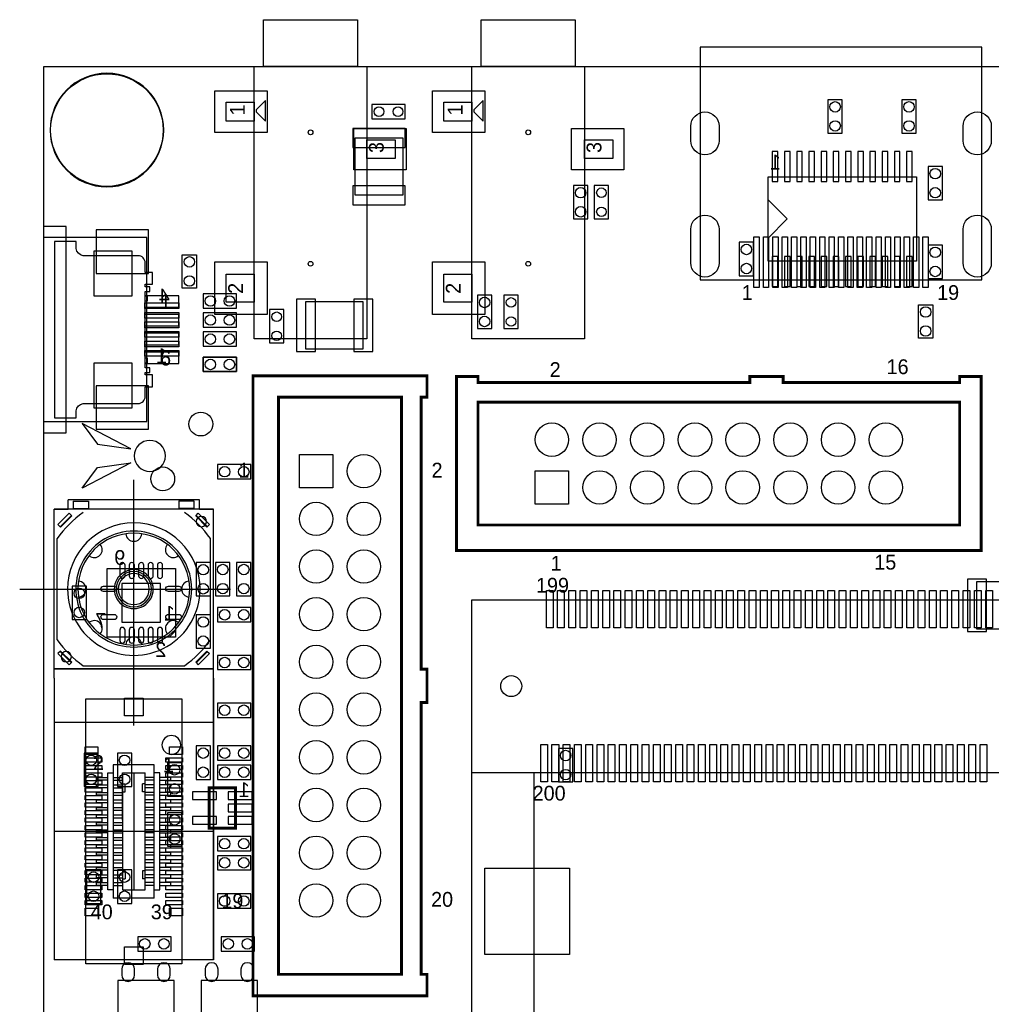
# Model space of a CAD drawing. Extents: x 4600 to 9486, y 280 to 4013.
# Tile 2 of 4: x 4600 to 6638, y 1949 to 4013. Entities that reach past the tile are written whole.
import ezdxf
from ezdxf.enums import TextEntityAlignment as Align

# ---------------------------------------------------------------- set-up
doc = ezdxf.new("R2010")
doc.units = 0
for name, color, linetype in [('BG_OUTLINE', 1, 'CONTINUOUS'), ('PG_ASSEMBLY_BOTTOM', 2, 'CONTINUOUS'), ('PG_ASSEMBLY_TOP', 3, 'CONTINUOUS'), ('PIN_BOTTOM', 5, 'CONTINUOUS'), ('PIN_TOP', 4, 'CONTINUOUS')]:
    doc.layers.add(name, color=color, linetype=linetype)

msp = doc.modelspace()

# ---------------------------------------------------------------- linework, layer by layer
at = {"layer": 'BG_OUTLINE'}
msp.add_lwpolyline([(4650, 488), (9300, 488), (9300, 3914.3), (4650, 3914.3)], close=True, dxfattribs=at)
msp.add_lwpolyline([(6869.73, 3914.3), (5699.73, 3914.3)], dxfattribs=at)
at = {"layer": 'PG_ASSEMBLY_BOTTOM'}
for points in [[(6325, 3775.17), (6325, 3845.17), (6295, 3845.17), (6295, 3775.17)], [(6480, 3775.17), (6480, 3845.17), (6450, 3845.17), (6450, 3775.17)], [(5338.5, 3805.17), (5408.5, 3805.17), (5408.5, 3835.17), (5338.5, 3835.17)], [(5303.5, 3645.17), (5303.5, 3765.17), (5403.5, 3765.17), (5403.5, 3645.17)], [(6505, 3705.17), (6505, 3635.17), (6535, 3635.17), (6535, 3705.17)], [(5761.5, 3665.17), (5761.5, 3595.17), (5791.5, 3595.17), (5791.5, 3665.17)], [(5805, 3665.17), (5805, 3595.17), (5835, 3595.17), (5835, 3665.17)], [(4650, 3146.67), (4697.3, 3146.67), (4697.3, 3579.67), (4650, 3579.67)], [(6109, 3546.17), (6109, 3476.17), (6139, 3476.17), (6139, 3546.17)], [(6505, 3540.17), (6505, 3470.17), (6535, 3470.17), (6535, 3540.17)], [(5055, 3438.17), (4985, 3438.17), (4985, 3408.17), (5055, 3408.17)], [(5590, 3365.17), (5590, 3435.17), (5560, 3435.17), (5560, 3365.17)], [(5615.5, 3435.17), (5615.5, 3365.17), (5645.5, 3365.17), (5645.5, 3435.17)], [(5320, 3322.17), (5200, 3322.17), (5200, 3422.17), (5320, 3422.17)], [(5055, 3398.17), (4985, 3398.17), (4985, 3368.17), (5055, 3368.17)], [(5124, 3405.17), (5124, 3335.17), (5154, 3335.17), (5154, 3405.17)], [(5055, 3358.17), (4985, 3358.17), (4985, 3328.17), (5055, 3328.17)], [(5055, 3305.17), (4985, 3305.17), (4985, 3275.17), (5055, 3275.17)], [(5085, 3080.17), (5015, 3080.17), (5015, 3050.17), (5085, 3050.17)], [(4970, 2874.67), (4970, 2804.67), (5000, 2804.67), (5000, 2874.67)], [(5011, 2875.17), (5011, 2805.17), (5041, 2805.17), (5041, 2875.17)], [(5085, 2805.17), (5085, 2875.17), (5055, 2875.17), (5055, 2805.17)], [(4926.8, 2718.37), (4783.2, 2718.37), (4783.2, 2861.97), (4926.8, 2861.97)], [(6727, 2735.17), (6607, 2735.17), (6607, 2835.17), (6727, 2835.17)], [(4740, 2755.17), (4740, 2825.17), (4710, 2825.17), (4710, 2755.17)], [(5015, 2750.17), (5085, 2750.17), (5085, 2780.17), (5015, 2780.17)], [(5000, 2695.17), (5000, 2765.17), (4970, 2765.17), (4970, 2695.17)], [(4927, 2731.87), (4927, 2718.17), (4913.3, 2718.17)], [(5085, 2680.17), (5015, 2680.17), (5015, 2650.17), (5085, 2650.17)], [(5085, 2580.17), (5015, 2580.17), (5015, 2550.17), (5085, 2550.17)], [(4970, 2490.17), (4970, 2420.17), (5000, 2420.17), (5000, 2490.17)], [(5015, 2460.17), (5085, 2460.17), (5085, 2490.17), (5015, 2490.17)], [(5730, 2485.17), (5730, 2415.17), (5760, 2415.17), (5760, 2485.17)], [(4735, 2475.17), (4735, 2405.17), (4765, 2405.17), (4765, 2475.17)], [(4805, 2475.17), (4805, 2405.17), (4835, 2405.17), (4835, 2475.17)], [(4940, 2385.17), (4940, 2455.17), (4910, 2455.17), (4910, 2385.17)], [(5015, 2420.17), (5085, 2420.17), (5085, 2450.17), (5015, 2450.17)], [(4910, 2350.17), (4910, 2280.17), (4940, 2280.17), (4940, 2350.17)], [(5085, 2300.17), (5015, 2300.17), (5015, 2270.17), (5085, 2270.17)], [(5015, 2230.17), (5085, 2230.17), (5085, 2260.17), (5015, 2260.17)], [(4740, 2230.17), (4740, 2160.17), (4770, 2160.17), (4770, 2230.17)], [(4805, 2230.17), (4805, 2160.17), (4835, 2160.17), (4835, 2230.17)], [(5085, 2180.17), (5015, 2180.17), (5015, 2150.17), (5085, 2150.17)], [(4847.5, 2060.17), (4917.5, 2060.17), (4917.5, 2090.17), (4847.5, 2090.17)], [(5022.5, 2060.17), (5092.5, 2060.17), (5092.5, 2090.17), (5022.5, 2090.17)], [(4924, 1998.67), (4806, 1998.67), (4806, 1931.67), (4924, 1931.67)], [(5099, 1998.67), (4981, 1998.67), (4981, 1931.67), (5099, 1931.67)]]:
    msp.add_lwpolyline(points, close=True, dxfattribs=at)
for points in [[(6169.5, 3683.77), (6480.5, 3683.77)], [(6169.5, 3506.57), (6169.5, 3683.77)], [(6480.5, 3683.77), (6480.5, 3506.57)], [(6209.5, 3595.17), (6169.5, 3635.17)], [(6209.5, 3595.17), (6169.5, 3555.17)], [(4650, 3170.27), (4866.6, 3170.27), (4866.6, 3556.07), (4650, 3556.07)], [(6480.5, 3506.57), (6169.5, 3506.57)]]:
    msp.add_lwpolyline(points, dxfattribs=at)
at = {"layer": 'PG_ASSEMBLY_BOTTOM', "const_width": 6}
msp.add_lwpolyline([(5052.6, 2402.47), (4997.4, 2402.47), (4997.4, 2317.87), (5052.6, 2317.87)], close=True, dxfattribs=at)
at = {"layer": 'PG_ASSEMBLY_TOP'}
for points in [[(5308.4, 3914.57), (5111.6, 3914.57), (5111.6, 4012.97), (5308.4, 4012.97)], [(5764.9, 3914.57), (5568.1, 3914.57), (5568.1, 4012.97), (5764.9, 4012.97)], [(6617.88, 3955.63), (6027.32, 3955.63), (6027.32, 3467.45), (6617.88, 3467.45)], [(5328.1, 3343.67), (5091.9, 3343.67), (5091.9, 3914.57), (5328.1, 3914.57)], [(5784.6, 3343.67), (5548.4, 3343.67), (5548.4, 3914.57), (5784.6, 3914.57)], [(5115.5, 3800.37), (5115.5, 3843.67), (5095.8, 3823.97), (5095.8, 3820.07)], [(5572, 3800.37), (5572, 3843.67), (5552.3, 3823.97), (5552.3, 3820.07)], [(5091.9, 3800.37), (5032.8, 3800.37), (5032.8, 3839.77), (5091.9, 3839.77)], [(5548.4, 3800.37), (5489.3, 3800.37), (5489.3, 3839.77), (5548.4, 3839.77)], [(5387.2, 3721.67), (5328.1, 3721.67), (5328.1, 3761.07), (5387.2, 3761.07)], [(5843.7, 3721.67), (5784.6, 3721.67), (5784.6, 3761.07), (5843.7, 3761.07)], [(4941, 3450.17), (4941, 3520.17), (4971, 3520.17), (4971, 3450.17)], [(5091.9, 3420.47), (5032.8, 3420.47), (5032.8, 3479.57), (5091.9, 3479.57)], [(5548.4, 3420.47), (5489.3, 3420.47), (5489.3, 3479.57), (5548.4, 3479.57)], [(6515, 3415.17), (6515, 3345.17), (6485, 3345.17), (6485, 3415.17)], [(4985, 3305.17), (5055, 3305.17), (5055, 3275.17), (4985, 3275.17)], [(4739, 2588.77), (4939.8, 2588.77), (4939.8, 2033.57), (4739, 2033.57)]]:
    msp.add_lwpolyline(points, close=True, dxfattribs=at)
for points in [[(4902.1, 3781.57, 1), (4663.9, 3781.57, 1)], [(4673.3, 3548.17), (4673.3, 3178.17), (4718.3, 3178.17), (4718.3, 3193.17, -0.333333), (4733.3, 3208.17), (4848.3, 3208.17, 0.414214), (4863.3, 3223.17), (4863.3, 3243.17), (4878.3, 3243.17), (4878.3, 3268.17), (4863.3, 3268.17), (4863.3, 3273.17), (4873.3, 3273.17), (4873.3, 3283.17), (4863.3, 3283.17), (4863.3, 3293.17), (4868.3, 3293.17), (4868.3, 3303.17), (4863.3, 3303.17), (4863.3, 3423.17), (4868.3, 3423.17), (4868.3, 3433.17), (4863.3, 3433.17), (4863.3, 3443.17), (4873.3, 3443.17), (4873.3, 3453.17), (4863.3, 3453.17), (4863.3, 3458.17), (4878.3, 3458.17), (4878.3, 3483.17), (4863.3, 3483.17), (4863.3, 3503.17, 0.414214), (4848.3, 3518.17), (4733.3, 3518.17, -0.333333), (4718.3, 3533.17), (4718.3, 3548.17)], [(4905.7, 3098.3, 1), (4840.43, 3098.3, 1)], [(4978.3, 2819.07, 1), (4700.5, 2819.01, 1)], [(4992, 2960.77, 1), (4970.27, 2960.78, 1)], [(4960.9, 2819.07, 1), (4717.9, 2819.01, 1)], [(4956.6, 2819.07, 1), (4722.2, 2819.01, 1)], [(4956.6, 2819.07, 1), (4722.2, 2819.01, 1)], [(4880.3, 2819.07, 1), (4798.5, 2819.01, 1)], [(4876.3, 2819.07, 1), (4802.5, 2819.01, 1)], [(4871.9, 2819.07, 1), (4806.9, 2819.01, 1)], [(4708.5, 2677.27, 1), (4686.84, 2677.35, 1)], [(4937.9, 2492.27, 1), (4898.38, 2492.27, 1)]]:
    msp.add_lwpolyline(points, format="xyb", close=True, dxfattribs=at)
at = {"layer": 'PG_ASSEMBLY_TOP', "const_width": 6}
for points in [[(5089.3, 3266.37), (5454.3, 3266.37), (5454.3, 3221.37), (5441.8, 3221.37), (5441.8, 2651.37), (5454.3, 2651.37), (5454.3, 2581.37), (5441.8, 2581.37), (5441.8, 2011.37), (5454.3, 2011.37), (5454.3, 1966.37), (5089.3, 1966.37)], [(5516.2, 2899.87), (5516.2, 3264.87), (5561.2, 3264.87), (5561.2, 3252.37), (6131.2, 3252.37), (6131.2, 3264.87), (6201.2, 3264.87), (6201.2, 3252.37), (6571.2, 3252.37), (6571.2, 3264.87), (6616.2, 3264.87), (6616.2, 2899.87)], [(5143, 3221.37), (5400.6, 3221.37), (5400.6, 2011.37), (5143, 2011.37)], [(5561.2, 2953.57), (5561.2, 3211.17), (6571.2, 3211.17), (6571.2, 2953.57)]]:
    msp.add_lwpolyline(points, close=True, dxfattribs=at)
at = {"layer": 'PG_ASSEMBLY_TOP'}
for points in [[(4730.9, 3165.97), (4763, 3122.77)], [(4833.1, 3113.07), (4730.9, 3165.97)], [(4763, 3122.77), (4833.1, 3113.07)], [(4833.1, 3083.57), (4730.9, 3030.57)], [(4763, 3073.87), (4833.1, 3083.57)], [(4730.9, 3030.57), (4763, 3073.87)], [(4839.4, 2532.77), (4839.4, 3048.37)], [(4977.2, 3006.07), (4701.6, 3006.07)], [(4701.6, 2986.37), (4701.6, 3006.07)], [(4977.2, 3006.07), (4701.6, 3006.07)], [(4701.6, 2986.37), (4701.6, 3006.07)], [(4712.5, 3003.77), (4744.2, 3003.77)], [(4712.5, 3003.77), (4712.5, 2987.57)], [(4744.2, 3003.77), (4744.2, 2987.57)], [(4934, 3004.47), (4965.6, 3004.47)], [(4934, 3004.47), (4934, 2988.27)], [(4965.6, 3004.47), (4965.6, 2988.27)], [(4977.2, 2986.37), (4977.2, 3006.07)], [(4977.2, 2986.37), (4977.2, 3006.07)], [(4672.1, 2651.77), (4672.1, 2986.37)], [(4672.1, 2986.37), (4701.6, 2986.37)], [(4672.1, 2632.07), (4672.1, 2986.37)], [(5006.7, 2986.37), (4672.1, 2986.37)], [(4672.1, 2632.07), (4672.1, 2986.37)], [(4704.1, 2977.97), (4680.4, 2954.37)], [(4708.4, 2973.67), (4684.8, 2949.97)], [(4709.6, 2972.47), (4704.1, 2977.97)], [(4744.2, 2987.57), (4712.5, 2987.57)], [(4965.6, 2988.27), (4934, 2988.27)], [(4969.2, 2972.47), (4974.7, 2977.97)], [(4994, 2949.97), (4970.4, 2973.67)], [(4998.4, 2954.37), (4974.7, 2977.97)], [(4977.2, 2986.37), (5006.7, 2986.37)], [(5006.7, 2651.77), (5006.7, 2986.37)], [(5006.7, 2961.27), (5006.7, 2986.37)], [(4686, 2948.87), (4680.4, 2954.37)], [(4709.6, 2972.47), (4686, 2948.87)], [(4992.8, 2948.87), (4969.2, 2972.47)], [(4992.8, 2948.87), (4998.4, 2954.37)], [(5006.7, 2676.77), (5006.7, 2961.27)], [(4678.8, 2712.67), (4678.8, 2925.37)], [(5000, 2712.67), (5000, 2925.37)], [(4600.1, 2819.07), (5042.4, 2819.07)], [(5678.08, 2434.57), (5678.08, 1804.65), (5548.16, 1804.65), (5548.16, 2796.77), (8213.52, 2796.77)], [(4686, 2689.27), (4680.4, 2683.77)], [(4684.8, 2688.07), (4708.4, 2664.37)], [(4686, 2689.27), (4709.6, 2665.57)], [(4969.2, 2665.57), (4992.8, 2689.27)], [(4970.4, 2664.37), (4994, 2688.07)], [(4992.8, 2689.27), (4998.4, 2683.77)], [(4680.4, 2683.77), (4704.1, 2660.07)], [(4709.6, 2665.57), (4704.1, 2660.07)], [(4969.2, 2665.57), (4974.7, 2660.07)], [(4974.7, 2660.07), (4998.4, 2683.77)], [(5006.7, 2632.07), (5006.7, 2676.77)], [(5006.7, 2041.47), (5006.7, 2676.77)], [(4681.1, 2651.77), (4672.1, 2651.77)], [(4672.1, 2651.77), (5006.7, 2651.77)], [(4997.7, 2651.77), (4681.1, 2651.77)], [(4733, 2658.37), (4945.8, 2658.37)], [(5006.7, 2651.77), (4997.7, 2651.77)], [(4672.1, 2632.07), (4672.1, 2041.47)], [(4672.1, 2632.07), (4672.1, 2041.47)], [(5006.7, 2632.07), (5006.7, 2041.47)], [(5006.7, 2539.57), (4672.1, 2539.57)], [(4882.3, 2450.97), (4796.1, 2450.97)], [(4796.1, 2450.97), (4796.1, 2171.37)], [(4882.3, 2171.37), (4882.3, 2450.97)], [(4882.3, 2218.67), (4882.3, 2446.37)], [(4761, 2418.47), (4761, 2424.37)], [(4761, 2424.37), (4784.7, 2424.37)], [(4784.7, 2418.47), (4761, 2418.47)], [(4784.7, 2434.07), (4796.1, 2434.07)], [(4784.7, 2188.27), (4784.7, 2434.07)], [(4796.1, 2424.37), (4815.8, 2424.37)], [(4796.1, 2418.47), (4815.8, 2418.47)], [(4815.8, 2434.07), (4863, 2434.07)], [(4815.8, 2334.77), (4815.8, 2434.07)], [(4815.8, 2434.07), (4815.8, 2188.27)], [(4839.4, 2434.07), (4839.4, 2188.27)], [(4863, 2188.27), (4863, 2434.07)], [(4882.3, 2424.37), (4863, 2424.37)], [(4882.3, 2418.47), (4863, 2418.47)], [(4893.7, 2434.07), (4882.3, 2434.07)], [(4893.7, 2188.27), (4893.7, 2434.07)], [(4917.3, 2424.37), (4893.7, 2424.37)], [(4893.7, 2418.47), (4917.3, 2418.47)], [(4917.3, 2418.47), (4917.3, 2424.37)], [(5548.16, 2434.57), (8343.44, 2434.57)], [(4761, 2402.67), (4761, 2408.57)], [(4761, 2408.57), (4784.7, 2408.57)], [(4784.7, 2402.67), (4761, 2402.67)], [(4796.1, 2408.57), (4815.8, 2408.57)], [(4796.1, 2402.67), (4815.8, 2402.67)], [(4815.8, 2410.47), (4821.5, 2410.47)], [(4821.5, 2394.07), (4821.5, 2410.47)], [(4857.3, 2394.07), (4857.3, 2410.47)], [(4863, 2410.47), (4857.3, 2410.47)], [(4882.3, 2408.57), (4863, 2408.57)], [(4882.3, 2402.67), (4863, 2402.67)], [(4917.3, 2408.57), (4893.7, 2408.57)], [(4893.7, 2402.67), (4917.3, 2402.67)], [(4917.3, 2402.67), (4917.3, 2408.57)], [(4761, 2386.97), (4761, 2392.87)], [(4761, 2392.87), (4784.7, 2392.87)], [(4784.7, 2386.97), (4761, 2386.97)], [(4761, 2371.17), (4761, 2377.07)], [(4761, 2377.07), (4784.7, 2377.07)], [(4796.1, 2392.87), (4815.8, 2392.87)], [(4796.1, 2386.97), (4815.8, 2386.97)], [(4796.1, 2377.07), (4815.8, 2377.07)], [(4815.8, 2394.07), (4821.5, 2394.07)], [(4863, 2394.07), (4857.3, 2394.07)], [(4882.3, 2392.87), (4863, 2392.87)], [(4882.3, 2386.97), (4863, 2386.97)], [(4882.3, 2377.07), (4863, 2377.07)], [(4917.3, 2392.87), (4893.7, 2392.87)], [(4893.7, 2386.97), (4917.3, 2386.97)], [(4917.3, 2377.07), (4893.7, 2377.07)], [(4917.3, 2386.97), (4917.3, 2392.87)], [(4917.3, 2371.17), (4917.3, 2377.07)], [(4784.7, 2371.17), (4761, 2371.17)], [(4761, 2355.47), (4761, 2361.37)], [(4761, 2361.37), (4784.7, 2361.37)], [(4784.7, 2355.47), (4761, 2355.47)], [(4796.1, 2371.17), (4815.8, 2371.17)], [(4796.1, 2361.37), (4815.8, 2361.37)], [(4796.1, 2355.47), (4815.8, 2355.47)], [(4882.3, 2371.17), (4863, 2371.17)], [(4882.3, 2361.37), (4863, 2361.37)], [(4882.3, 2355.47), (4863, 2355.47)], [(4893.7, 2371.17), (4917.3, 2371.17)], [(4917.3, 2361.37), (4893.7, 2361.37)], [(4893.7, 2355.47), (4917.3, 2355.47)], [(4917.3, 2355.47), (4917.3, 2361.37)], [(4761, 2339.67), (4761, 2345.57)], [(4761, 2345.57), (4784.7, 2345.57)], [(4784.7, 2339.67), (4761, 2339.67)], [(4796.1, 2345.57), (4815.8, 2345.57)], [(4796.1, 2339.67), (4815.8, 2339.67)], [(4882.3, 2345.57), (4863, 2345.57)], [(4882.3, 2339.67), (4863, 2339.67)], [(4917.3, 2345.57), (4893.7, 2345.57)], [(4893.7, 2339.67), (4917.3, 2339.67)], [(4917.3, 2339.67), (4917.3, 2345.57)], [(4761, 2323.97), (4761, 2329.87)], [(4761, 2329.87), (4784.7, 2329.87)], [(4784.7, 2323.97), (4761, 2323.97)], [(4761, 2308.27), (4761, 2314.07)], [(4761, 2314.07), (4784.7, 2314.07)], [(4796.1, 2329.87), (4815.8, 2329.87)], [(4796.1, 2323.97), (4815.8, 2323.97)], [(4796.1, 2314.07), (4815.8, 2314.07)], [(4882.3, 2329.87), (4863, 2329.87)], [(4882.3, 2323.97), (4863, 2323.97)], [(4882.3, 2314.07), (4863, 2314.07)], [(4917.3, 2329.87), (4893.7, 2329.87)], [(4893.7, 2323.97), (4917.3, 2323.97)], [(4917.3, 2314.07), (4893.7, 2314.07)], [(4917.3, 2323.97), (4917.3, 2329.87)], [(4917.3, 2308.27), (4917.3, 2314.07)], [(5006.7, 2311.17), (4672.1, 2311.17)], [(4784.7, 2308.27), (4761, 2308.27)], [(4761, 2292.47), (4761, 2298.37)], [(4761, 2298.37), (4784.7, 2298.37)], [(4784.7, 2292.47), (4761, 2292.47)], [(4796.1, 2308.27), (4815.8, 2308.27)], [(4796.1, 2298.37), (4815.8, 2298.37)], [(4796.1, 2292.47), (4815.8, 2292.47)], [(4882.3, 2308.27), (4863, 2308.27)], [(4882.3, 2298.37), (4863, 2298.37)], [(4882.3, 2292.47), (4863, 2292.47)], [(4893.7, 2308.27), (4917.3, 2308.27)], [(4917.3, 2298.37), (4893.7, 2298.37)], [(4893.7, 2292.47), (4917.3, 2292.47)], [(4917.3, 2292.47), (4917.3, 2298.37)], [(4761, 2276.77), (4761, 2282.67)], [(4761, 2282.67), (4784.7, 2282.67)], [(4784.7, 2276.77), (4761, 2276.77)], [(4796.1, 2282.67), (4815.8, 2282.67)], [(4796.1, 2276.77), (4815.8, 2276.77)], [(4882.3, 2282.67), (4863, 2282.67)], [(4882.3, 2276.77), (4863, 2276.77)], [(4917.3, 2282.67), (4893.7, 2282.67)], [(4893.7, 2276.77), (4917.3, 2276.77)], [(4917.3, 2276.77), (4917.3, 2282.67)], [(4761, 2260.97), (4761, 2266.87)], [(4761, 2266.87), (4784.7, 2266.87)], [(4784.7, 2260.97), (4761, 2260.97)], [(4761, 2251.17), (4784.7, 2251.17)], [(4761, 2245.27), (4761, 2251.17)], [(4796.1, 2266.87), (4815.8, 2266.87)], [(4796.1, 2260.97), (4815.8, 2260.97)], [(4796.1, 2251.17), (4815.8, 2251.17)], [(4882.3, 2266.87), (4863, 2266.87)], [(4882.3, 2260.97), (4863, 2260.97)], [(4882.3, 2251.17), (4863, 2251.17)], [(4917.3, 2266.87), (4893.7, 2266.87)], [(4893.7, 2260.97), (4917.3, 2260.97)], [(4917.3, 2251.17), (4893.7, 2251.17)], [(4917.3, 2260.97), (4917.3, 2266.87)], [(4917.3, 2245.27), (4917.3, 2251.17)], [(4784.7, 2245.27), (4761, 2245.27)], [(4761, 2229.47), (4761, 2235.37)], [(4761, 2235.37), (4784.7, 2235.37)], [(4796.1, 2245.27), (4815.8, 2245.27)], [(4796.1, 2235.37), (4815.8, 2235.37)], [(4882.3, 2245.27), (4863, 2245.27)], [(4882.3, 2235.37), (4863, 2235.37)], [(4893.7, 2245.27), (4917.3, 2245.27)], [(4917.3, 2235.37), (4893.7, 2235.37)], [(4917.3, 2229.47), (4917.3, 2235.37)], [(4784.7, 2229.47), (4761, 2229.47)], [(4761, 2213.77), (4761, 2219.67)], [(4761, 2219.67), (4784.7, 2219.67)], [(4784.7, 2213.77), (4761, 2213.77)], [(4796.1, 2229.47), (4815.8, 2229.47)], [(4796.1, 2219.67), (4815.8, 2219.67)], [(4796.1, 2213.77), (4815.8, 2213.77)], [(4815.8, 2228.27), (4821.5, 2228.27)], [(4815.8, 2211.87), (4821.5, 2211.87)], [(4821.5, 2228.27), (4821.5, 2211.87)], [(4857.3, 2228.27), (4857.3, 2211.87)], [(4863, 2228.27), (4857.3, 2228.27)], [(4863, 2211.87), (4857.3, 2211.87)], [(4882.3, 2229.47), (4863, 2229.47)], [(4882.3, 2219.67), (4863, 2219.67)], [(4882.3, 2213.77), (4863, 2213.77)], [(4893.7, 2229.47), (4917.3, 2229.47)], [(4917.3, 2219.67), (4893.7, 2219.67)], [(4893.7, 2213.77), (4917.3, 2213.77)], [(4917.3, 2213.77), (4917.3, 2219.67)], [(4761, 2203.87), (4784.7, 2203.87)], [(4761, 2197.97), (4761, 2203.87)], [(4784.7, 2197.97), (4761, 2197.97)], [(4796.1, 2203.87), (4815.8, 2203.87)], [(4796.1, 2197.97), (4815.8, 2197.97)], [(4882.3, 2203.87), (4863, 2203.87)], [(4882.3, 2197.97), (4863, 2197.97)], [(4917.3, 2203.87), (4893.7, 2203.87)], [(4893.7, 2197.97), (4917.3, 2197.97)], [(4917.3, 2197.97), (4917.3, 2203.87)], [(4796.1, 2188.27), (4784.7, 2188.27)], [(4882.3, 2171.37), (4796.1, 2171.37)], [(4815.8, 2188.27), (4863, 2188.27)], [(4882.3, 2188.27), (4893.7, 2188.27)], [(5006.7, 2041.47), (4672.1, 2041.47)], [(5006.7, 2041.47), (4672.1, 2041.47)]]:
    msp.add_lwpolyline(points, dxfattribs=at)
for points in [[(4733, 2979.67, 0.080706), (4678.8, 2925.37)], [(5000, 2925.37, 0.080705), (4945.8, 2979.67)], [(4822.7, 2934.97, 0.930677), (4856.1, 2934.97)], [(4745.6, 2889.27, 0.932047), (4769.2, 2912.77)], [(4909.6, 2912.77, 0.932034), (4933.2, 2889.27)], [(4723.5, 2802.37, 0.932165), (4723.5, 2835.77)], [(4955.3, 2835.77, 0.932136), (4955.3, 2802.37)], [(4769.2, 2725.27, 0.929659), (4745.6, 2748.87)], [(4933.2, 2748.87, 0.929646), (4909.6, 2725.27)], [(4678.8, 2712.67, 0.080698), (4733, 2658.37)], [(4856.1, 2703.07, 0.933136), (4822.7, 2703.07)], [(4945.8, 2658.37, 0.080696), (5000, 2712.67)]]:
    msp.add_lwpolyline(points, format="xyb", dxfattribs=at)
at = {"layer": 'PIN_BOTTOM'}
for points in [[(6066.72, 3789.88), (6066.72, 3759.18, -1), (6007.62, 3759.18), (6007.62, 3789.88, -1)], [(6637.58, 3789.88), (6637.58, 3759.18, -1), (6578.48, 3759.18), (6578.48, 3789.88, -1)], [(6066.72, 3573.71), (6066.72, 3502.91, -1), (6007.62, 3502.91), (6007.62, 3573.71, -1)], [(6637.58, 3573.71), (6637.58, 3502.91, -1), (6578.48, 3502.91), (6578.48, 3573.71, -1)], [(4810.1, 2869.07), (4810.1, 2847.07, 1), (4821.1, 2847.07), (4821.1, 2869.07, 1)], [(4829.8, 2869.07), (4829.8, 2847.07, 1), (4840.8, 2847.07), (4840.8, 2869.07, 1)], [(4849.5, 2869.07), (4849.5, 2847.07, 1), (4860.5, 2847.07), (4860.5, 2869.07, 1)], [(4869.2, 2869.07), (4869.2, 2847.07, 1), (4880.2, 2847.07), (4880.2, 2869.07, 1)], [(4888.9, 2869.07), (4888.9, 2847.07, 1), (4899.9, 2847.07), (4899.9, 2869.07, 1)], [(4798.1, 2814.17), (4776.1, 2814.17, -1), (4776.1, 2825.17), (4798.1, 2825.17, -1)], [(4933.9, 2814.17), (4911.9, 2814.17, -1), (4911.9, 2825.17), (4933.9, 2825.17, -1)], [(4798.1, 2755.17), (4776.1, 2755.17, -1), (4776.1, 2766.17), (4798.1, 2766.17, -1)], [(4933.9, 2755.17), (4911.9, 2755.17, -1), (4911.9, 2766.17), (4933.9, 2766.17, -1)], [(4810.1, 2733.27), (4810.1, 2711.27, 1), (4821.1, 2711.27), (4821.1, 2733.27, 1)], [(4829.8, 2733.27), (4829.8, 2711.27, 1), (4840.8, 2711.27), (4840.8, 2733.27, 1)], [(4849.5, 2733.27), (4849.5, 2711.27, 1), (4860.5, 2711.27), (4860.5, 2733.27, 1)], [(4869.2, 2733.27), (4869.2, 2711.27, 1), (4880.2, 2711.27), (4880.2, 2733.27, 1)], [(4888.9, 2733.27), (4888.9, 2711.27, 1), (4899.9, 2711.27), (4899.9, 2733.27, 1)], [(4814, 2022.17), (4814, 2010.17, 1), (4841, 2010.17), (4841, 2022.17, 1)], [(4889, 2022.17), (4889, 2010.17, 1), (4916, 2010.17), (4916, 2022.17, 1)], [(4989, 2022.17), (4989, 2010.17, 1), (5016, 2010.17), (5016, 2022.17, 1)], [(5064, 2022.17), (5064, 2010.17, 1), (5091, 2010.17), (5091, 2022.17, 1)]]:
    msp.add_lwpolyline(points, format="xyb", close=True, dxfattribs=at)
for points in [[(5298.5, 3744.67), (5408.5, 3744.67), (5408.5, 3784.67), (5298.5, 3784.67)], [(6190.2, 3736.87), (6178.4, 3736.87), (6178.4, 3673.87), (6190.2, 3673.87)], [(6215.8, 3736.87), (6204, 3736.87), (6204, 3673.87), (6215.8, 3673.87)], [(6241.3, 3736.87), (6229.5, 3736.87), (6229.5, 3673.87), (6241.3, 3673.87)], [(6266.9, 3736.87), (6255.1, 3736.87), (6255.1, 3673.87), (6266.9, 3673.87)], [(6292.5, 3736.87), (6280.7, 3736.87), (6280.7, 3673.87), (6292.5, 3673.87)], [(6318.1, 3736.87), (6306.3, 3736.87), (6306.3, 3673.87), (6318.1, 3673.87)], [(6343.7, 3736.87), (6331.9, 3736.87), (6331.9, 3673.87), (6343.7, 3673.87)], [(6369.3, 3736.87), (6357.5, 3736.87), (6357.5, 3673.87), (6369.3, 3673.87)], [(6394.9, 3736.87), (6383.1, 3736.87), (6383.1, 3673.87), (6394.9, 3673.87)], [(6420.5, 3736.87), (6408.7, 3736.87), (6408.7, 3673.87), (6420.5, 3673.87)], [(6446.1, 3736.87), (6434.3, 3736.87), (6434.3, 3673.87), (6446.1, 3673.87)], [(6471.6, 3736.87), (6459.8, 3736.87), (6459.8, 3673.87), (6471.6, 3673.87)], [(5298.5, 3624.67), (5408.5, 3624.67), (5408.5, 3664.67), (5298.5, 3664.67)], [(4760.4, 3481.07), (4870.4, 3481.07), (4870.4, 3572.07), (4760.4, 3572.07)], [(6190.2, 3516.47), (6178.4, 3516.47), (6178.4, 3453.47), (6190.2, 3453.47)], [(6215.8, 3516.47), (6204, 3516.47), (6204, 3453.47), (6215.8, 3453.47)], [(6241.3, 3516.47), (6229.5, 3516.47), (6229.5, 3453.47), (6241.3, 3453.47)], [(6266.9, 3516.47), (6255.1, 3516.47), (6255.1, 3453.47), (6266.9, 3453.47)], [(6292.5, 3516.47), (6280.7, 3516.47), (6280.7, 3453.47), (6292.5, 3453.47)], [(6318.1, 3516.47), (6306.3, 3516.47), (6306.3, 3453.47), (6318.1, 3453.47)], [(6343.7, 3516.47), (6331.9, 3516.47), (6331.9, 3453.47), (6343.7, 3453.47)], [(6369.3, 3516.47), (6357.5, 3516.47), (6357.5, 3453.47), (6369.3, 3453.47)], [(6394.9, 3516.47), (6383.1, 3516.47), (6383.1, 3453.47), (6394.9, 3453.47)], [(6420.5, 3516.47), (6408.7, 3516.47), (6408.7, 3453.47), (6420.5, 3453.47)], [(6446.1, 3516.47), (6434.3, 3516.47), (6434.3, 3453.47), (6446.1, 3453.47)], [(6471.6, 3516.47), (6459.8, 3516.47), (6459.8, 3453.47), (6471.6, 3453.47)], [(4862.6, 3410.27), (4933.6, 3410.27), (4933.6, 3434.27), (4862.6, 3434.27)], [(5220.5, 3317.17), (5220.5, 3427.17), (5180.5, 3427.17), (5180.5, 3317.17)], [(5340.5, 3317.17), (5340.5, 3427.17), (5300.5, 3427.17), (5300.5, 3317.17)], [(4862.6, 3370.87), (4933.6, 3370.87), (4933.6, 3394.87), (4862.6, 3394.87)], [(4862.6, 3331.47), (4933.6, 3331.47), (4933.6, 3355.47), (4862.6, 3355.47)], [(4862.6, 3292.07), (4933.6, 3292.07), (4933.6, 3316.07), (4862.6, 3316.07)], [(4760.4, 3154.27), (4870.4, 3154.27), (4870.4, 3245.27), (4760.4, 3245.27)], [(5186.8, 3031.37), (5186.8, 3101.37), (5256.8, 3101.37), (5256.8, 3031.37)], [(5751.2, 2997.37), (5681.2, 2997.37), (5681.2, 3067.37), (5751.2, 3067.37)], [(4895.5, 2749.67), (4895.5, 2830.67), (4814.5, 2830.67), (4814.5, 2749.67)], [(6627.5, 2730.17), (6627.5, 2840.17), (6587.5, 2840.17), (6587.5, 2730.17)], [(5012.6, 2393.77), (4962.6, 2393.77), (4962.6, 2377.77), (5012.6, 2377.77)], [(5087.4, 2393.77), (5037.4, 2393.77), (5037.4, 2377.77), (5087.4, 2377.77)], [(5087.4, 2368.17), (5037.4, 2368.17), (5037.4, 2352.17), (5087.4, 2352.17)], [(5012.6, 2342.57), (4962.6, 2342.57), (4962.6, 2326.57), (5012.6, 2326.57)], [(5087.4, 2342.57), (5037.4, 2342.57), (5037.4, 2326.57), (5087.4, 2326.57)]]:
    msp.add_lwpolyline(points, close=True, dxfattribs=at)
for centre, radius in [((4783, 3781.57), 118), ((6310, 3830.17), 11), ((6465, 3830.17), 11), ((5353.5, 3820.17), 10), ((5393.5, 3820.17), 10), ((6310, 3790.17), 11), ((6465, 3790.17), 11), ((5210, 3776.77), 5), ((5666.5, 3776.77), 5), ((6520, 3690.17), 11), ((5776.5, 3650.17), 11), ((5820, 3650.17), 10), ((6520, 3650.17), 11), ((5776.5, 3610.17), 11), ((5820, 3610.17), 10), ((6124, 3531.17), 11), ((6520, 3525.17), 11), ((5210, 3501.17), 5), ((5666.5, 3501.17), 5), ((6124, 3491.17), 11), ((6520, 3485.17), 11), ((5000, 3423.17), 11), ((5040, 3423.17), 11), ((5575, 3420.17), 11), ((5630.5, 3420.17), 10), ((5000, 3383.17), 11), ((5040, 3383.17), 11), ((5139, 3390.17), 10), ((5575, 3380.17), 11), ((5630.5, 3380.17), 10), ((5000, 3343.17), 11), ((5040, 3343.17), 11), ((5139, 3350.17), 10), ((5000, 3290.17), 11), ((5040, 3290.17), 11), ((5716.2, 3132.37), 35), ((5816.2, 3132.37), 35), ((5916.2, 3132.37), 35), ((6016.2, 3132.37), 35), ((6116.2, 3132.37), 35), ((6216.2, 3132.37), 35), ((6316.2, 3132.37), 35), ((6416.2, 3132.37), 35), ((5321.8, 3066.37), 35), ((5030, 3065.17), 11), ((5070, 3065.17), 11), ((4900, 3050.17), 25), ((5816.2, 3032.37), 35), ((5916.2, 3032.37), 35), ((6016.2, 3032.37), 35), ((6116.2, 3032.37), 35), ((6216.2, 3032.37), 35), ((6316.2, 3032.37), 35), ((6416.2, 3032.37), 35), ((5221.8, 2966.37), 35), ((5321.8, 2966.37), 35), ((5221.8, 2866.37), 35), ((5321.8, 2866.37), 35), ((4985, 2859.67), 11), ((5026, 2860.17), 11), ((5070, 2860.17), 11), ((4985, 2819.67), 11), ((5026, 2820.17), 11), ((5070, 2820.17), 11), ((4725, 2810.17), 11), ((5221.8, 2766.37), 35), ((5321.8, 2766.37), 35), ((4725, 2770.17), 11), ((5030, 2765.17), 11), ((5070, 2765.17), 11), ((4985, 2750.17), 11), ((4985, 2710.17), 11), ((5221.8, 2666.37), 35), ((5321.8, 2666.37), 35), ((5030, 2665.17), 11), ((5070, 2665.17), 11), ((5630.84, 2615.67), 22), ((5221.8, 2566.37), 35), ((5321.8, 2566.37), 35), ((5030, 2565.17), 11), ((5070, 2565.17), 11), ((5221.8, 2466.37), 35), ((5321.8, 2466.37), 35), ((4985, 2475.17), 11), ((5030, 2475.17), 11), ((5070, 2475.17), 11), ((5745, 2470.17), 11), ((4750, 2460.17), 11), ((4820, 2460.17), 11), ((4925, 2440.17), 11), ((4985, 2435.17), 11), ((5030, 2435.17), 11), ((5070, 2435.17), 11), ((5745, 2430.17), 11), ((4750, 2420.17), 11), ((4820, 2420.17), 11), ((4925, 2400.17), 11), ((5221.8, 2366.37), 35), ((5321.8, 2366.37), 35), ((4925, 2335.17), 11), ((4925, 2295.17), 11), ((5030, 2285.17), 11), ((5070, 2285.17), 11), ((5221.8, 2266.37), 35), ((5321.8, 2266.37), 35), ((5030, 2245.17), 11), ((5070, 2245.17), 11), ((4755, 2215.17), 11), ((4820, 2215.17), 11), ((5221.8, 2166.37), 35), ((5321.8, 2166.37), 35), ((4755, 2175.17), 11), ((4820, 2175.17), 11), ((5030, 2165.17), 11), ((5070, 2165.17), 11), ((4862.5, 2075.17), 11), ((4902.5, 2075.17), 11), ((5037.5, 2075.17), 11), ((5077.5, 2075.17), 11)]:
    msp.add_circle(centre, radius, dxfattribs=at)
at = {"layer": 'PIN_TOP'}
for points in [[(5119.3, 3776.57), (5009.3, 3776.57), (5009.3, 3863.57), (5119.3, 3863.57)], [(5575.8, 3776.57), (5465.8, 3776.57), (5465.8, 3863.57), (5575.8, 3863.57)], [(5410.7, 3697.87), (5300.7, 3697.87), (5300.7, 3784.87), (5410.7, 3784.87)], [(5867.2, 3697.87), (5757.2, 3697.87), (5757.2, 3784.87), (5867.2, 3784.87)], [(6150.93, 3558), (6150.93, 3451.7), (6139.93, 3451.7), (6139.93, 3558)], [(6170.62, 3558), (6170.62, 3451.7), (6159.62, 3451.7), (6159.62, 3558)], [(6190.3, 3558), (6190.3, 3451.7), (6179.3, 3451.7), (6179.3, 3558)], [(6209.99, 3558), (6209.99, 3451.7), (6198.99, 3451.7), (6198.99, 3558)], [(6229.67, 3558), (6229.67, 3451.7), (6218.67, 3451.7), (6218.67, 3558)], [(6249.36, 3558), (6249.36, 3451.7), (6238.36, 3451.7), (6238.36, 3558)], [(6269.04, 3558), (6269.04, 3451.7), (6258.04, 3451.7), (6258.04, 3558)], [(6288.73, 3558), (6288.73, 3451.7), (6277.73, 3451.7), (6277.73, 3558)], [(6308.41, 3558), (6308.41, 3451.7), (6297.41, 3451.7), (6297.41, 3558)], [(6328.1, 3558), (6328.1, 3451.7), (6317.1, 3451.7), (6317.1, 3558)], [(6347.79, 3558), (6347.79, 3451.7), (6336.79, 3451.7), (6336.79, 3558)], [(6367.47, 3558), (6367.47, 3451.7), (6356.47, 3451.7), (6356.47, 3558)], [(6387.16, 3558), (6387.16, 3451.7), (6376.16, 3451.7), (6376.16, 3558)], [(6406.84, 3558), (6406.84, 3451.7), (6395.84, 3451.7), (6395.84, 3558)], [(6426.53, 3558), (6426.53, 3451.7), (6415.53, 3451.7), (6415.53, 3558)], [(6446.21, 3558), (6446.21, 3451.7), (6435.21, 3451.7), (6435.21, 3558)], [(6465.9, 3558), (6465.9, 3451.7), (6454.9, 3451.7), (6454.9, 3558)], [(6485.58, 3558), (6485.58, 3451.7), (6474.58, 3451.7), (6474.58, 3558)], [(6505.27, 3558), (6505.27, 3451.7), (6494.27, 3451.7), (6494.27, 3558)], [(4756.6, 3433.17), (4756.6, 3528.17), (4835.6, 3528.17), (4835.6, 3433.17)], [(5119.3, 3394.97), (5009.3, 3394.97), (5009.3, 3504.97), (5119.3, 3504.97)], [(5575.8, 3394.97), (5465.8, 3394.97), (5465.8, 3504.97), (5575.8, 3504.97)], [(4862.6, 3419.17), (4933.6, 3419.17), (4933.6, 3407.17), (4862.6, 3407.17)], [(4862.6, 3399.17), (4933.6, 3399.17), (4933.6, 3387.17), (4862.6, 3387.17)], [(4862.6, 3379.17), (4933.6, 3379.17), (4933.6, 3367.17), (4862.6, 3367.17)], [(4862.6, 3359.17), (4933.6, 3359.17), (4933.6, 3347.17), (4862.6, 3347.17)], [(4862.6, 3339.17), (4933.6, 3339.17), (4933.6, 3327.17), (4862.6, 3327.17)], [(4862.6, 3319.17), (4933.6, 3319.17), (4933.6, 3307.17), (4862.6, 3307.17)], [(4835.6, 3293.17), (4835.6, 3198.17), (4756.6, 3198.17), (4756.6, 3293.17)], [(5186.8, 3031.37), (5186.8, 3101.37), (5256.8, 3101.37), (5256.8, 3031.37)], [(5751.2, 2997.37), (5681.2, 2997.37), (5681.2, 3067.37), (5751.2, 3067.37)], [(5704.55, 2738.09), (5704.55, 2816.09), (5718.55, 2816.09), (5718.55, 2738.09)], [(5728.17, 2738.09), (5728.17, 2816.09), (5742.17, 2816.09), (5742.17, 2738.09)], [(5751.79, 2738.09), (5751.79, 2816.09), (5765.79, 2816.09), (5765.79, 2738.09)], [(5775.41, 2738.09), (5775.41, 2816.09), (5789.41, 2816.09), (5789.41, 2738.09)], [(5799.04, 2738.09), (5799.04, 2816.09), (5813.04, 2816.09), (5813.04, 2738.09)], [(5822.66, 2738.09), (5822.66, 2816.09), (5836.66, 2816.09), (5836.66, 2738.09)], [(5846.28, 2738.09), (5846.28, 2816.09), (5860.28, 2816.09), (5860.28, 2738.09)], [(5869.9, 2738.09), (5869.9, 2816.09), (5883.9, 2816.09), (5883.9, 2738.09)], [(5893.52, 2738.09), (5893.52, 2816.09), (5907.52, 2816.09), (5907.52, 2738.09)], [(5917.15, 2738.09), (5917.15, 2816.09), (5931.15, 2816.09), (5931.15, 2738.09)], [(5940.77, 2738.09), (5940.77, 2816.09), (5954.77, 2816.09), (5954.77, 2738.09)], [(5964.39, 2738.09), (5964.39, 2816.09), (5978.39, 2816.09), (5978.39, 2738.09)], [(5988.01, 2738.09), (5988.01, 2816.09), (6002.01, 2816.09), (6002.01, 2738.09)], [(6011.63, 2738.09), (6011.63, 2816.09), (6025.63, 2816.09), (6025.63, 2738.09)], [(6035.26, 2738.09), (6035.26, 2816.09), (6049.26, 2816.09), (6049.26, 2738.09)], [(6058.88, 2738.09), (6058.88, 2816.09), (6072.88, 2816.09), (6072.88, 2738.09)], [(6082.5, 2738.09), (6082.5, 2816.09), (6096.5, 2816.09), (6096.5, 2738.09)], [(6106.12, 2738.09), (6106.12, 2816.09), (6120.12, 2816.09), (6120.12, 2738.09)], [(6129.74, 2738.09), (6129.74, 2816.09), (6143.74, 2816.09), (6143.74, 2738.09)], [(6153.37, 2738.09), (6153.37, 2816.09), (6167.37, 2816.09), (6167.37, 2738.09)], [(6176.99, 2738.09), (6176.99, 2816.09), (6190.99, 2816.09), (6190.99, 2738.09)], [(6200.61, 2738.09), (6200.61, 2816.09), (6214.61, 2816.09), (6214.61, 2738.09)], [(6224.23, 2738.09), (6224.23, 2816.09), (6238.23, 2816.09), (6238.23, 2738.09)], [(6247.85, 2738.09), (6247.85, 2816.09), (6261.85, 2816.09), (6261.85, 2738.09)], [(6271.48, 2738.09), (6271.48, 2816.09), (6285.48, 2816.09), (6285.48, 2738.09)], [(6295.1, 2738.09), (6295.1, 2816.09), (6309.1, 2816.09), (6309.1, 2738.09)], [(6318.72, 2738.09), (6318.72, 2816.09), (6332.72, 2816.09), (6332.72, 2738.09)], [(6342.34, 2738.09), (6342.34, 2816.09), (6356.34, 2816.09), (6356.34, 2738.09)], [(6365.96, 2738.09), (6365.96, 2816.09), (6379.96, 2816.09), (6379.96, 2738.09)], [(6389.59, 2738.09), (6389.59, 2816.09), (6403.59, 2816.09), (6403.59, 2738.09)], [(6413.21, 2738.09), (6413.21, 2816.09), (6427.21, 2816.09), (6427.21, 2738.09)], [(6436.83, 2738.09), (6436.83, 2816.09), (6450.83, 2816.09), (6450.83, 2738.09)], [(6460.45, 2738.09), (6460.45, 2816.09), (6474.45, 2816.09), (6474.45, 2738.09)], [(6484.08, 2738.09), (6484.08, 2816.09), (6498.08, 2816.09), (6498.08, 2738.09)], [(6507.7, 2738.09), (6507.7, 2816.09), (6521.7, 2816.09), (6521.7, 2738.09)], [(6531.32, 2738.09), (6531.32, 2816.09), (6545.32, 2816.09), (6545.32, 2738.09)], [(6554.94, 2738.09), (6554.94, 2816.09), (6568.94, 2816.09), (6568.94, 2738.09)], [(6578.56, 2738.09), (6578.56, 2816.09), (6592.56, 2816.09), (6592.56, 2738.09)], [(6602.19, 2738.09), (6602.19, 2816.09), (6616.19, 2816.09), (6616.19, 2738.09)], [(6625.81, 2738.09), (6625.81, 2816.09), (6639.81, 2816.09), (6639.81, 2738.09)], [(4819.9, 2590.47), (4858.9, 2590.47), (4858.9, 2553.47), (4819.9, 2553.47)], [(4737.3, 2488.47), (4764.3, 2488.47), (4764.3, 2472.47), (4737.3, 2472.47)], [(4914.5, 2488.47), (4941.5, 2488.47), (4941.5, 2472.47), (4914.5, 2472.47)], [(5692.74, 2415.25), (5692.74, 2493.25), (5706.74, 2493.25), (5706.74, 2415.25)], [(5716.36, 2415.25), (5716.36, 2493.25), (5730.36, 2493.25), (5730.36, 2415.25)], [(5739.98, 2415.25), (5739.98, 2493.25), (5753.98, 2493.25), (5753.98, 2415.25)], [(5763.6, 2415.25), (5763.6, 2493.25), (5777.6, 2493.25), (5777.6, 2415.25)], [(5787.22, 2415.25), (5787.22, 2493.25), (5801.22, 2493.25), (5801.22, 2415.25)], [(5810.85, 2415.25), (5810.85, 2493.25), (5824.85, 2493.25), (5824.85, 2415.25)], [(5834.47, 2415.25), (5834.47, 2493.25), (5848.47, 2493.25), (5848.47, 2415.25)], [(5858.09, 2415.25), (5858.09, 2493.25), (5872.09, 2493.25), (5872.09, 2415.25)], [(5881.71, 2415.25), (5881.71, 2493.25), (5895.71, 2493.25), (5895.71, 2415.25)], [(5905.33, 2415.25), (5905.33, 2493.25), (5919.33, 2493.25), (5919.33, 2415.25)], [(5928.96, 2415.25), (5928.96, 2493.25), (5942.96, 2493.25), (5942.96, 2415.25)], [(5952.58, 2415.25), (5952.58, 2493.25), (5966.58, 2493.25), (5966.58, 2415.25)], [(5976.2, 2415.25), (5976.2, 2493.25), (5990.2, 2493.25), (5990.2, 2415.25)], [(5999.82, 2415.25), (5999.82, 2493.25), (6013.82, 2493.25), (6013.82, 2415.25)], [(6023.45, 2415.25), (6023.45, 2493.25), (6037.45, 2493.25), (6037.45, 2415.25)], [(6047.07, 2415.25), (6047.07, 2493.25), (6061.07, 2493.25), (6061.07, 2415.25)], [(6070.69, 2415.25), (6070.69, 2493.25), (6084.69, 2493.25), (6084.69, 2415.25)], [(6094.31, 2415.25), (6094.31, 2493.25), (6108.31, 2493.25), (6108.31, 2415.25)], [(6117.93, 2415.25), (6117.93, 2493.25), (6131.93, 2493.25), (6131.93, 2415.25)], [(6141.56, 2415.25), (6141.56, 2493.25), (6155.56, 2493.25), (6155.56, 2415.25)], [(6165.18, 2415.25), (6165.18, 2493.25), (6179.18, 2493.25), (6179.18, 2415.25)], [(6188.8, 2415.25), (6188.8, 2493.25), (6202.8, 2493.25), (6202.8, 2415.25)], [(6212.42, 2415.25), (6212.42, 2493.25), (6226.42, 2493.25), (6226.42, 2415.25)], [(6236.04, 2415.25), (6236.04, 2493.25), (6250.04, 2493.25), (6250.04, 2415.25)], [(6259.67, 2415.25), (6259.67, 2493.25), (6273.67, 2493.25), (6273.67, 2415.25)], [(6283.29, 2415.25), (6283.29, 2493.25), (6297.29, 2493.25), (6297.29, 2415.25)], [(6306.91, 2415.25), (6306.91, 2493.25), (6320.91, 2493.25), (6320.91, 2415.25)], [(6330.53, 2415.25), (6330.53, 2493.25), (6344.53, 2493.25), (6344.53, 2415.25)], [(6354.15, 2415.25), (6354.15, 2493.25), (6368.15, 2493.25), (6368.15, 2415.25)], [(6377.78, 2415.25), (6377.78, 2493.25), (6391.78, 2493.25), (6391.78, 2415.25)], [(6401.4, 2415.25), (6401.4, 2493.25), (6415.4, 2493.25), (6415.4, 2415.25)], [(6425.02, 2415.25), (6425.02, 2493.25), (6439.02, 2493.25), (6439.02, 2415.25)], [(6448.64, 2415.25), (6448.64, 2493.25), (6462.64, 2493.25), (6462.64, 2415.25)], [(6472.26, 2415.25), (6472.26, 2493.25), (6486.26, 2493.25), (6486.26, 2415.25)], [(6495.89, 2415.25), (6495.89, 2493.25), (6509.89, 2493.25), (6509.89, 2415.25)], [(6519.51, 2415.25), (6519.51, 2493.25), (6533.51, 2493.25), (6533.51, 2415.25)], [(6543.13, 2415.25), (6543.13, 2493.25), (6557.13, 2493.25), (6557.13, 2415.25)], [(6566.75, 2415.25), (6566.75, 2493.25), (6580.75, 2493.25), (6580.75, 2415.25)], [(6590.37, 2415.25), (6590.37, 2493.25), (6604.37, 2493.25), (6604.37, 2415.25)], [(6614, 2415.25), (6614, 2493.25), (6628, 2493.25), (6628, 2415.25)], [(4737.3, 2465.27), (4772.3, 2465.27), (4772.3, 2456.27), (4737.3, 2456.27)], [(4906.5, 2465.27), (4941.5, 2465.27), (4941.5, 2456.27), (4906.5, 2456.27)], [(4737.3, 2449.57), (4772.3, 2449.57), (4772.3, 2440.57), (4737.3, 2440.57)], [(4906.5, 2449.57), (4941.5, 2449.57), (4941.5, 2440.57), (4906.5, 2440.57)], [(4737.3, 2433.77), (4772.3, 2433.77), (4772.3, 2424.77), (4737.3, 2424.77)], [(4737.3, 2418.07), (4772.3, 2418.07), (4772.3, 2409.07), (4737.3, 2409.07)], [(4906.5, 2433.77), (4941.5, 2433.77), (4941.5, 2424.77), (4906.5, 2424.77)], [(4906.5, 2418.07), (4941.5, 2418.07), (4941.5, 2409.07), (4906.5, 2409.07)], [(4737.3, 2402.27), (4772.3, 2402.27), (4772.3, 2393.27), (4737.3, 2393.27)], [(4906.5, 2402.27), (4941.5, 2402.27), (4941.5, 2393.27), (4906.5, 2393.27)], [(4737.3, 2386.57), (4772.3, 2386.57), (4772.3, 2377.57), (4737.3, 2377.57)], [(4906.5, 2386.57), (4941.5, 2386.57), (4941.5, 2377.57), (4906.5, 2377.57)], [(4737.3, 2370.77), (4772.3, 2370.77), (4772.3, 2361.77), (4737.3, 2361.77)], [(4737.3, 2355.07), (4772.3, 2355.07), (4772.3, 2346.07), (4737.3, 2346.07)], [(4906.5, 2370.77), (4941.5, 2370.77), (4941.5, 2361.77), (4906.5, 2361.77)], [(4906.5, 2355.07), (4941.5, 2355.07), (4941.5, 2346.07), (4906.5, 2346.07)], [(4737.3, 2339.27), (4772.3, 2339.27), (4772.3, 2330.27), (4737.3, 2330.27)], [(4906.5, 2339.27), (4941.5, 2339.27), (4941.5, 2330.27), (4906.5, 2330.27)], [(4737.3, 2323.57), (4772.3, 2323.57), (4772.3, 2314.57), (4737.3, 2314.57)], [(4906.5, 2323.57), (4941.5, 2323.57), (4941.5, 2314.57), (4906.5, 2314.57)], [(4737.3, 2307.77), (4772.3, 2307.77), (4772.3, 2298.77), (4737.3, 2298.77)], [(4737.3, 2292.07), (4772.3, 2292.07), (4772.3, 2283.07), (4737.3, 2283.07)], [(4906.5, 2307.77), (4941.5, 2307.77), (4941.5, 2298.77), (4906.5, 2298.77)], [(4906.5, 2292.07), (4941.5, 2292.07), (4941.5, 2283.07), (4906.5, 2283.07)], [(4737.3, 2276.27), (4772.3, 2276.27), (4772.3, 2267.27), (4737.3, 2267.27)], [(4906.5, 2276.27), (4941.5, 2276.27), (4941.5, 2267.27), (4906.5, 2267.27)], [(4737.3, 2260.57), (4772.3, 2260.57), (4772.3, 2251.57), (4737.3, 2251.57)], [(4906.5, 2260.57), (4941.5, 2260.57), (4941.5, 2251.57), (4906.5, 2251.57)], [(4737.3, 2244.77), (4772.3, 2244.77), (4772.3, 2235.77), (4737.3, 2235.77)], [(4906.5, 2244.77), (4941.5, 2244.77), (4941.5, 2235.77), (4906.5, 2235.77)], [(5575.8, 2052.73), (5575.8, 2233.73), (5752.8, 2233.73), (5752.8, 2052.73)], [(4737.3, 2229.07), (4772.3, 2229.07), (4772.3, 2220.07), (4737.3, 2220.07)], [(4737.3, 2213.27), (4772.3, 2213.27), (4772.3, 2204.27), (4737.3, 2204.27)], [(4906.5, 2229.07), (4941.5, 2229.07), (4941.5, 2220.07), (4906.5, 2220.07)], [(4906.5, 2213.27), (4941.5, 2213.27), (4941.5, 2204.27), (4906.5, 2204.27)], [(4737.3, 2197.57), (4772.3, 2197.57), (4772.3, 2188.57), (4737.3, 2188.57)], [(4906.5, 2197.57), (4941.5, 2197.57), (4941.5, 2188.57), (4906.5, 2188.57)], [(4737.3, 2181.77), (4772.3, 2181.77), (4772.3, 2172.77), (4737.3, 2172.77)], [(4906.5, 2181.77), (4941.5, 2181.77), (4941.5, 2172.77), (4906.5, 2172.77)], [(4737.3, 2166.07), (4772.3, 2166.07), (4772.3, 2157.07), (4737.3, 2157.07)], [(4737.3, 2149.87), (4764.3, 2149.87), (4764.3, 2133.87), (4737.3, 2133.87)], [(4906.5, 2166.07), (4941.5, 2166.07), (4941.5, 2157.07), (4906.5, 2157.07)], [(4914.5, 2149.87), (4941.5, 2149.87), (4941.5, 2133.87), (4914.5, 2133.87)], [(4819.9, 2068.87), (4858.9, 2068.87), (4858.9, 2031.87), (4819.9, 2031.87)]]:
    msp.add_lwpolyline(points, close=True, dxfattribs=at)
for points in [[(6066.72, 3789.88), (6066.72, 3759.18, -1), (6007.62, 3759.18), (6007.62, 3789.88, -1)], [(6637.58, 3789.88), (6637.58, 3759.18, -1), (6578.48, 3759.18), (6578.48, 3789.88, -1)], [(6066.72, 3573.71), (6066.72, 3502.91, -1), (6007.62, 3502.91), (6007.62, 3573.71, -1)], [(6637.58, 3573.71), (6637.58, 3502.91, -1), (6578.48, 3502.91), (6578.48, 3573.71, -1)]]:
    msp.add_lwpolyline(points, format="xyb", close=True, dxfattribs=at)
for centre, radius in [((4783, 3781.57), 118), ((5210, 3776.77), 5), ((5666.5, 3776.77), 5), ((4956, 3505.17), 11), ((5210, 3501.17), 5), ((5666.5, 3501.17), 5), ((4956, 3465.17), 11), ((6500, 3400.17), 11), ((6500, 3360.17), 11), ((5000, 3290.17), 11), ((5040, 3290.17), 11), ((4980, 3165.17), 25), ((5716.2, 3132.37), 35), ((5816.2, 3132.37), 35), ((5916.2, 3132.37), 35), ((6016.2, 3132.37), 35), ((6116.2, 3132.37), 35), ((6216.2, 3132.37), 35), ((6316.2, 3132.37), 35), ((6416.2, 3132.37), 35), ((5321.8, 3066.37), 35), ((5816.2, 3032.37), 35), ((5916.2, 3032.37), 35), ((6016.2, 3032.37), 35), ((6116.2, 3032.37), 35), ((6216.2, 3032.37), 35), ((6316.2, 3032.37), 35), ((6416.2, 3032.37), 35), ((5221.8, 2966.37), 35), ((5321.8, 2966.37), 35), ((5221.8, 2866.37), 35), ((5321.8, 2866.37), 35), ((5221.8, 2766.37), 35), ((5321.8, 2766.37), 35), ((5221.8, 2666.37), 35), ((5321.8, 2666.37), 35), ((5630.84, 2615.67), 22), ((5221.8, 2566.37), 35), ((5321.8, 2566.37), 35), ((5221.8, 2466.37), 35), ((5321.8, 2466.37), 35), ((5221.8, 2366.37), 35), ((5321.8, 2366.37), 35), ((5221.8, 2266.37), 35), ((5321.8, 2266.37), 35), ((5221.8, 2166.37), 35), ((5321.8, 2166.37), 35)]:
    msp.add_circle(centre, radius, dxfattribs=at)

# ---------------------------------------------------------------- texts
at = {"layer": 'PG_ASSEMBLY_BOTTOM', "text_generation_flag": 2}
for s, p in [('1', (6196.5, 3698.84)), ('4', (4914.8, 3417.87)), ('1', (4909.8, 3292.87)), ('9', (4821.5, 2869.84)), ('7', (4781.5, 2737.84)), ('1', (4925.9, 2752.77)), ('2', (4907.5, 2676.84))]:
    msp.add_text(s, height=31, dxfattribs=at).set_placement(p)
msp.add_text('1', height=31, dxfattribs=at).set_placement((5071, 2382.84), align=Align.CENTER)
at = {"layer": 'PG_ASSEMBLY_TOP'}
for s, p in [('1', (5072.2, 3812.17)), ('1', (5528.7, 3812.17)), ('3', (5363.5, 3733.47)), ('3', (5820, 3733.47)), ('2', (5068.3, 3438.17)), ('2', (5524.8, 3438.17))]:
    msp.add_text(s, height=31, rotation=90, dxfattribs=at).set_placement(p)
for s, p in [('1', (6114.31, 3425.42)), ('19', (6524.01, 3425.42)), ('1', (4894.5, 3406.83)), ('6', (4894.5, 3287.84)), ('2', (5711.5, 3263.83)), ('16', (6418, 3269.83)), ('1', (5058.8, 3053.07)), ('2', (5463.8, 3053.07)), ('15', (6392.16, 2860.03)), ('1', (5713.5, 2857.83)), ('199', (5682.8, 2811.67)), ('2', (4753.5, 2439.84)), ('1', (4900.5, 2434.84)), ('200', (5675.8, 2375.67)), ('19', (5023, 2149.84)), ('20', (5462.8, 2153.07)), ('40', (4749, 2126.84)), ('39', (4875, 2126.84))]:
    msp.add_text(s, height=31, dxfattribs=at).set_placement(p)

doc.saveas('drawing.dxf')
